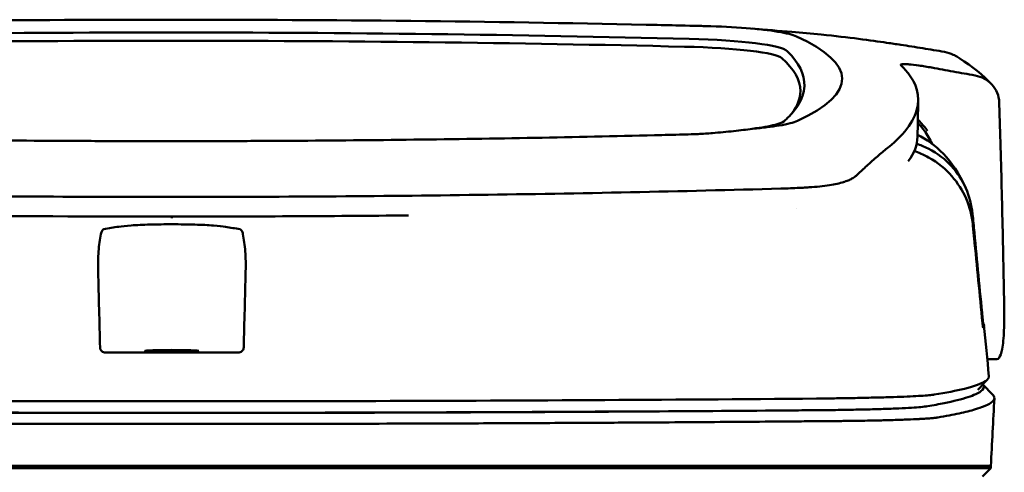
# Model space of a CAD drawing. Header units: millimetres. Extents: x 125 to 375, y 47 to 385.
# Tile 8 of 8: x 236 to 329, y 342 to 385. Entities that reach past the tile are written whole.
import ezdxf

# ---------------------------------------------------------------- set-up
doc = ezdxf.new("R2010")
doc.units = ezdxf.units.MM
doc.layers.add('Visible (ISO)', color=7, linetype='Continuous', lineweight=50)

msp = doc.modelspace()

# ---------------------------------------------------------------- linework, layer by layer
at = {"layer": 'Visible (ISO)'}
for p, q in [((249.783, 384.898), (250.023, 384.898)), ((250.264, 384.898), (250.023, 384.898)), ((295.328, 384.42), (295.32, 384.42)), ((296.137, 373.885), (296.129, 373.885)), ((309.949, 368.869), (309.94, 368.868)), ((328.724, 352.531), (327.844, 352.531)), ((327.434, 350.137), (328.371, 349.152)), ((188.462, 342.361), (250.106, 342.361)), ((250.106, 342.361), (311.749, 342.361)), ((311.838, 342.361), (311.749, 342.361)), ((311.838, 342.361), (322.804, 342.361)), ((322.827, 342.361), (322.804, 342.361)), ((322.827, 342.361), (328.178, 342.361)), ((328.178, 342.16), (327.373, 341.355)), ((328.178, 342.16), (328.178, 342.361))]:
    msp.add_line(p, q, dxfattribs=at)
for centre, major_axis, ratio, start_param, end_param in [((249.852, 355.673), (250.217, -0.007), 0.116796, 1.571075, 1.752137), ((250.195, 355.673), (250.217, 0.007), 0.116796, 1.389456, 1.570517), ((195.489, 330.338), (491.039, 0), 0.112496, 1.354332, 1.357413), ((298.572, 382.99), (11.395, 0.001), 0.116501, 0.614123, 1.36031), ((250.006, 358.664), (225.492, 0.002), 0.110939, 1.570719, 1.791596), ((250.04, 358.664), (225.492, -0.002), 0.110939, 1.349997, 1.570873), ((296.783, 381.744), (12.06, 0.005), 0.112737, 0.11229, 1.349826), ((298.388, 382.965), (11.62, 0.008), 0.117057, 0.249938, 0.614067), ((173.078, 379.287), (140.93, -0.029), 0.116446, 6.036732, 6.532603), ((250.028, 358.633), (-227.223, 0), 0.106767, 4.71241, 4.92951), ((250.019, 358.633), (227.223, 0), 0.106767, 1.353676, 1.570775), ((296.39, 381.077), (11.958, 0), 0.106769, 0.116759, 1.353619), ((63.758, 378.091), (246.265, 0), 0.106767, 0.000001, 0.119511), ((62.511, 379.091), (247.896, -0.399), 0.112494, 6.278818, 6.39844), ((-6.966, 332.044), (328.583, 44.868), 0.123507, 0.082944, 0.095023), ((-1332.581, 338.34), (1662.18, -0.149), 0.85466, 0.02543, 0.027339), ((298.27, 375.608), (11.832, -0.02), 0.1161, 5.67706, 6.03839), ((65.582, 373.785), (255.609, 0), 0.112496, 6.200345, 6.281111), ((315.245, 370.056), (8, 0), 0.941628, 0.410478, 0.600203), ((308.148, 370.389), (7.019, -0.248), 0.209962, 5.741321, 5.773176), ((250.021, 403.386), (250.111, 0.001), 0.14148, 4.711093, 4.712399), ((250.026, 403.386), (250.111, -0.001), 0.14148, 4.712379, 4.713685), ((67.607, 355.761), (259.925, 0), 0.034069, 6.257756, 6.307803), ((250.106, 361.827), (253.534, 0), 0.034107, 4.687384, 4.712389), ((250.106, 361.827), (-253.534, 0), 0.034107, 1.570796, 1.595801), ((307.764, 348.509), (-15.81, -0.255), 0.013999, 4.418519, 4.469043), ((193.955, 396.78), (131.694, -46.074), 0.097566, 6.101307, 6.105634), ((310.423, 347.827), (8.723, 0.051), 0.01813, 4.865307, 4.874761), ((318.434, 348.088), (4.065, 0.085), 0.066213, 5.851345, 5.864487), ((310.674, 347.939), (9.376, -0.134), 0.138927, 4.85562, 4.864897), ((318.979, 348.024), (4.539, -0.85), 0.14797, 5.883025, 5.89552)]:
    msp.add_ellipse(centre, major_axis=major_axis, ratio=ratio, start_param=start_param, end_param=end_param, dxfattribs=at)
msp.add_ellipse((250.106, 353.328), major_axis=(2.575, 0), ratio=0.034053, dxfattribs=at)
for points, knots in [([(295.328, 384.42), (296.27, 384.4), (297.208, 384.379), (298.593, 384.346), (298.783, 384.342), (299.475, 384.325)], [0, 0, 0, 0, 0.2875768, 0.2875768, 0.4241939, 0.4241939, 0.4241939, 0.4241939]), ([(318.245, 382.702), (316.796, 382.916), (314.642, 383.215), (311.093, 383.576), (310.153, 383.661), (309.21, 383.735)], [-1.440036, -1.440036, -1.440036, -1.440036, -0.642113, -0.642113, -0.360667, -0.360667, -0.360667, -0.360667]), ([(318.278, 382.697), (318.497, 382.665), (318.716, 382.633), (319.156, 382.57), (319.376, 382.539), (319.592, 382.509)], [-0.1345748, -0.1345748, -0.1345748, -0.1345748, -0.0679854, -0.0679854, -0.0000014, -0.0000014, -0.0000014, -0.0000014]), ([(319.592, 382.509), (319.592, 382.509), (319.593, 382.509), (319.594, 382.508), (319.594, 382.508), (319.594, 382.508)], [-0.0004547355, -0.0004547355, -0.0004547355, -0.0004547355, -0.000271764, -0.000271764, -0.0001436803, -0.0001436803, -0.0001436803, -0.0001436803]), ([(319.595, 382.508), (320.292, 382.401), (320.988, 382.29), (322.382, 382.062), (323.079, 381.945), (323.776, 381.826)], [-0.4238688, -0.4238688, -0.4238688, -0.4238688, -0.2121683, -0.2121683, -0.0000057, -0.0000057, -0.0000057, -0.0000057]), ([(324.828, 381.439), (324.754, 381.483), (324.677, 381.524), (324.339, 381.687), (324.061, 381.777), (323.776, 381.826)], [0.246521, 0.246521, 0.246521, 0.246521, 0.2758807, 0.2758807, 0.3733983, 0.3733983, 0.3733983, 0.3733983]), ([(319.588, 380.585), (319.561, 380.625), (319.613, 380.651), (319.858, 380.672), (320.05, 380.667), (320.298, 380.647)], [-0.2425146, -0.2425146, -0.2425146, -0.2425146, -0.1218064, -0.1218064, 0, 0, 0, 0]), ([(319.61, 380.56), (319.605, 380.564), (319.601, 380.569), (319.593, 380.577), (319.59, 380.581), (319.588, 380.585)], [-0.02379966, -0.02379966, -0.02379966, -0.02379966, -0.01189775, -0.01189775, 0, 0, 0, 0]), ([(320.377, 380.641), (320.645, 380.618), (320.969, 380.58), (321.522, 380.502), (321.722, 380.472), (322.128, 380.406), (322.332, 380.371), (322.539, 380.333)], [-0.2554395, -0.2554395, -0.2554395, -0.2554395, -0.1295137, -0.1295137, -0.0635227, -0.0635227, 0, 0, 0, 0]), ([(326.675, 379.582), (325.985, 379.707), (325.295, 379.833), (323.918, 380.083), (323.23, 380.208), (322.542, 380.333)], [-0.4226271, -0.4226271, -0.4226271, -0.4226271, -0.2111495, -0.2111495, -0.0002764, -0.0002764, -0.0002764, -0.0002764]), ([(318.391, 372.724), (320.07, 374.079), (321.015, 375.433), (321.431, 378.147), (320.785, 379.271), (320.029, 380.12)], [-4.346663, -4.346663, -4.346663, -4.346663, -2.419846, -2.419846, -0.37687, -0.37687, -0.37687, -0.37687]), ([(326.675, 379.581), (326.991, 379.524), (327.292, 379.417), (327.843, 379.12), (328.089, 378.93), (328.508, 378.475), (328.674, 378.208), (328.907, 377.637), (328.972, 377.331), (328.981, 377.023)], [0.0000001, 0.0000001, 0.0000001, 0.0000001, 0.0969079, 0.0969079, 0.1954042, 0.1954042, 0.2999147, 0.2999147, 0.4078288, 0.4078288, 0.4078288, 0.4078288]), ([(310.404, 378.57), (310.379, 377.945), (310.166, 377.319), (309.525, 376.318), (309.215, 375.942), (308.743, 375.473), (308.644, 375.379), (308.416, 375.171), (308.279, 375.055), (307.074, 374.743), (306.342, 374.616), (305.439, 374.505)], [-5.749402, -5.749402, -5.749402, -5.749402, -2.990939, -2.990939, -1.325537, -1.325537, -0.909235, -0.909235, -0.401118, -0.401118, -0.000028, -0.000028, -0.000028, -0.000028]), ([(307.992, 374.809), (307.643, 374.751), (307.254, 374.696), (306.4, 374.594), (305.935, 374.547), (305.439, 374.505)], [0, 0, 0, 0, 0.1862934, 0.1862934, 0.373657, 0.373657, 0.373657, 0.373657]), ([(321.222, 375.394), (321.348, 375.256), (321.477, 375.112), (321.698, 374.859), (321.789, 374.753), (322.032, 374.464), (322.141, 374.323), (322.152, 374.314)], [0.2220516, 0.2220516, 0.2220516, 0.2220516, 0.2910621, 0.2910621, 0.3393663, 0.3393663, 0.4191002, 0.4191002, 0.4191002, 0.4191002]), ([(203.918, 373.885), (211.538, 373.697), (219.173, 373.557), (230.711, 373.416), (234.559, 373.381), (240.345, 373.345), (242.279, 373.336), (246.062, 373.324), (247.875, 373.321), (249.774, 373.321)], [0.000811, 0.000811, 0.000811, 0.000811, 2.334672, 2.334672, 3.49801, 3.49801, 4.08174, 4.08174, 4.638981, 4.638981, 4.638981, 4.638981]), ([(296.129, 373.885), (288.508, 373.697), (280.873, 373.557), (269.335, 373.416), (265.488, 373.381), (259.702, 373.345), (257.767, 373.336), (253.985, 373.324), (252.171, 373.321), (250.272, 373.321)], [-4.786373, -4.786373, -4.786373, -4.786373, -2.390488, -2.390488, -1.196233, -1.196233, -0.59699, -0.59699, -0.02494, -0.02494, -0.02494, -0.02494]), ([(299.034, 373.956), (298.966, 373.954), (298.898, 373.953), (297.934, 373.929), (297.036, 373.907), (296.137, 373.885)], [-0.2961372, -0.2961372, -0.2961372, -0.2961372, -0.2753203, -0.2753203, 0, 0, 0, 0]), ([(301.639, 374.089), (301.418, 374.072), (301.196, 374.055), (300.723, 374.025), (300.498, 374.013), (300.292, 374.002)], [-0.50387247, -0.50387247, -0.50387247, -0.50387247, -0.45983504, -0.45983504, -0.4114315, -0.4114315, -0.4114315, -0.4114315]), ([(305.439, 374.505), (304.898, 374.423), (304.303, 374.348), (303.027, 374.209), (302.349, 374.146), (301.639, 374.089)], [-0.4693062, -0.4693062, -0.4693062, -0.4693062, -0.2338119, -0.2338119, 0, 0, 0, 0]), ([(329.065, 374.311), (329.15, 371.469), (329.224, 368.626), (329.354, 362.94), (329.409, 360.097), (329.455, 357.254)], [0.000092, 0.000092, 0.000092, 0.000092, 0.998221, 0.998221, 1.99626, 1.99626, 1.99626, 1.99626]), ([(318.391, 372.724), (318.251, 372.611), (318.106, 372.492), (317.806, 372.242), (317.652, 372.112), (317.492, 371.977)], [0, 0, 0, 0, 0.2796752, 0.2796752, 0.5576135, 0.5576135, 0.5576135, 0.5576135]), ([(326.439, 366.377), (326.357, 367.23), (326.139, 368.066), (325.452, 369.616), (324.989, 370.324), (323.86, 371.56), (323.125, 372.16), (321.82, 372.813), (321.445, 372.958), (321.108, 373.066)], [0, 0, 0, 0, 0.2574331, 0.2574331, 0.513221, 0.513221, 0.7737087, 0.7737087, 0.8833633, 0.8833633, 0.8833633, 0.8833633]), ([(317.492, 371.977), (317.174, 371.707), (316.829, 371.398), (316.32, 370.936), (316.167, 370.796), (316.011, 370.653)], [0, 0, 0, 0, 0.5552811, 0.5552811, 0.7859676, 0.7859676, 0.7859676, 0.7859676]), ([(326.461, 365.39), (326.378, 366.233), (326.161, 367.063), (325.481, 368.626), (325.019, 369.351), (323.895, 370.636), (323.163, 371.267), (321.756, 372.048), (321.281, 372.24), (320.881, 372.375)], [-0.7071846, -0.7071846, -0.7071846, -0.7071846, -0.5257935, -0.5257935, -0.3432663, -0.3432663, -0.157236, -0.157236, -0.0552414, -0.0552414, -0.0552414, -0.0552414]), ([(315.024, 369.793), (315.09, 369.831), (315.149, 369.87), (315.256, 369.949), (315.304, 369.988), (315.346, 370.029)], [-0.1224987, -0.1224987, -0.1224987, -0.1224987, -0.0612768, -0.0612768, 0, 0, 0, 0]), ([(309.949, 368.869), (310.102, 368.877), (310.254, 368.885), (310.556, 368.903), (310.706, 368.912), (310.855, 368.921)], [-0.09692418, -0.09692418, -0.09692418, -0.09692418, -0.04843685, -0.04843685, 0, 0, 0, 0]), ([(310.855, 368.921), (311.561, 368.966), (312.214, 369.034), (313.315, 369.205), (313.769, 369.303), (314.135, 369.416)], [-0.4625677, -0.4625677, -0.4625677, -0.4625677, -0.2330564, -0.2330564, -0.0223869, -0.0223869, -0.0223869, -0.0223869]), ([(315.024, 369.793), (314.923, 369.733), (314.807, 369.675), (314.548, 369.561), (314.405, 369.506), (314.248, 369.453)], [0, 0, 0, 0, 0.0956462, 0.0956462, 0.1913091, 0.1913091, 0.1913091, 0.1913091]), ([(249.697, 368.001), (240.012, 368.003), (230.333, 368.069), (211.004, 368.334), (201.375, 368.533), (191.87, 368.798)], [0.032666, 0.032666, 0.032666, 0.032666, 2.938218, 2.938218, 5.868286, 5.868286, 5.868286, 5.868286]), ([(250.35, 368.001), (260.035, 368.003), (269.714, 368.069), (289.042, 368.334), (298.672, 368.533), (308.177, 368.798)], [-5.838765, -5.838765, -5.838765, -5.838765, -2.931647, -2.931647, 0, 0, 0, 0]), ([(309.94, 368.868), (309.653, 368.853), (309.365, 368.84), (308.776, 368.816), (308.478, 368.806), (308.177, 368.798)], [0.0010258, 0.0010258, 0.0010258, 0.0010258, 0.0919929, 0.0919929, 0.1847322, 0.1847322, 0.1847322, 0.1847322]), ([(250.106, 366.13), (250.106, 366.116), (250.106, 366.103), (250.106, 366.034), (250.106, 365.998), (250.106, 365.986), (250.106, 365.986), (250.106, 365.985)], [-0.062804, -0.062804, -0.062804, -0.062804, -0.05139297, -0.05139297, 0, 0, 0.00065518, 0.00065518, 0.00065518, 0.00065518]), ([(327.394, 356.473), (327.132, 359.184), (326.871, 361.897), (326.61, 364.608), (326.553, 365.197), (326.496, 365.787), (326.439, 366.377)], [0.478961, 0.478961, 0.478961, 0.478961, 8.650914, 8.650914, 8.650914, 10.427613, 10.427613, 10.427613, 10.427613]), ([(243.612, 364.921), (243.851, 364.963), (244.09, 365.004), (244.568, 365.087), (244.788, 365.129), (245.332, 365.214), (245.733, 365.254), (246.749, 365.323), (247.361, 365.35), (248.711, 365.388), (249.436, 365.397), (250.898, 365.396), (251.62, 365.386), (252.956, 365.346), (253.558, 365.318), (254.551, 365.247), (254.939, 365.207), (255.45, 365.123), (255.673, 365.082), (256.137, 365.002), (256.369, 364.961), (256.601, 364.921)], [-2.057945, -2.057945, -2.057945, -2.057945, -1.863354, -1.863354, -1.669647, -1.669647, -1.459798, -1.459798, -1.242226, -1.242226, -1.02293, -1.02293, -0.803644, -0.803644, -0.586525, -0.586525, -0.377074, -0.377074, -0.18869, -0.18869, -0.000001, -0.000001, -0.000001, -0.000001]), ([(327.389, 355.977), (327.123, 358.685), (326.856, 361.388), (326.589, 364.097), (326.546, 364.528), (326.504, 364.959), (326.461, 365.39)], [0.46186, 0.46186, 0.46186, 0.46186, 8.654063, 8.654063, 8.654063, 9.958979, 9.958979, 9.958979, 9.958979]), ([(243.073, 360.921), (243.056, 361.566), (243.071, 362.202), (243.162, 363.395), (243.235, 363.949), (243.333, 364.464)], [-0.3788311, -0.3788311, -0.3788311, -0.3788311, -0.1854285, -0.1854285, -0.0000079, -0.0000079, -0.0000079, -0.0000079]), ([(243.612, 364.921), (243.584, 364.916), (243.557, 364.904), (243.501, 364.861), (243.473, 364.829), (243.423, 364.749), (243.402, 364.704), (243.363, 364.595), (243.346, 364.533), (243.333, 364.464)], [0, 0, 0, 0, 0.02258089, 0.02258089, 0.04850306, 0.04850306, 0.07220962, 0.07220962, 0.09691216, 0.09691216, 0.09691216, 0.09691216]), ([(256.601, 364.921), (256.629, 364.916), (256.656, 364.904), (256.712, 364.861), (256.74, 364.829), (256.789, 364.749), (256.811, 364.704), (256.85, 364.595), (256.866, 364.533), (256.88, 364.464)], [-0.09701105, -0.09701105, -0.09701105, -0.09701105, -0.07440711, -0.07440711, -0.0484585, -0.0484585, -0.02472775, -0.02472775, 0, 0, 0, 0]), ([(257.14, 360.921), (257.157, 361.566), (257.141, 362.202), (257.051, 363.395), (256.978, 363.949), (256.88, 364.464)], [0, 0, 0, 0, 0.1942712, 0.1942712, 0.3805229, 0.3805229, 0.3805229, 0.3805229]), ([(329.455, 357.254), (329.466, 356.545), (329.461, 355.893), (329.406, 354.571), (329.346, 353.959), (329.179, 353.106), (329.081, 352.83), (328.903, 352.596), (328.837, 352.549), (328.753, 352.533), (328.738, 352.531), (328.724, 352.531)], [0.000001, 0.000001, 0.000001, 0.000001, 0.24889, 0.24889, 0.568691, 0.568691, 0.841683, 0.841683, 0.983465, 0.983465, 1.012053, 1.012053, 1.012053, 1.012053]), ([(327.447, 355.536), (327.446, 355.534), (327.443, 355.541), (327.436, 355.577), (327.432, 355.605), (327.422, 355.679), (327.416, 355.729), (327.407, 355.807), (327.404, 355.839), (327.396, 355.907), (327.393, 355.942), (327.389, 355.977)], [-0.06070109, -0.06070109, -0.06070109, -0.06070109, -0.04973489, -0.04973489, -0.03788451, -0.03788451, -0.02141751, -0.02141751, -0.01070474, -0.01070474, 0, 0, 0, 0]), ([(327.453, 355.979), (327.451, 355.981), (327.449, 355.993), (327.442, 356.037), (327.438, 356.068), (327.427, 356.155), (327.421, 356.209), (327.412, 356.29), (327.408, 356.326), (327.401, 356.399), (327.397, 356.436), (327.394, 356.473)], [0, 0, 0, 0, 0.01893043, 0.01893043, 0.03701692, 0.03701692, 0.05933152, 0.05933152, 0.07460682, 0.07460682, 0.08989797, 0.08989797, 0.08989797, 0.08989797]), ([(243.767, 353.183), (243.707, 353.183), (243.647, 353.193), (243.528, 353.233), (243.477, 353.264), (243.379, 353.342), (243.341, 353.393), (243.298, 353.472), (243.285, 353.506), (243.266, 353.576), (243.261, 353.612), (243.26, 353.649)], [-0.06079793, -0.06079793, -0.06079793, -0.06079793, -0.04978833, -0.04978833, -0.03793526, -0.03793526, -0.02182904, -0.02182904, -0.01094022, -0.01094022, 0, 0, 0, 0]), ([(256.445, 353.183), (256.506, 353.183), (256.566, 353.193), (256.684, 353.233), (256.736, 353.264), (256.833, 353.342), (256.872, 353.393), (256.915, 353.472), (256.928, 353.506), (256.946, 353.576), (256.952, 353.612), (256.953, 353.649)], [0, 0, 0, 0, 0.0181194, 0.0181194, 0.0376152, 0.0376152, 0.0641029, 0.0641029, 0.0820224, 0.0820224, 0.1000128, 0.1000128, 0.1000128, 0.1000128]), ([(327.999, 350.922), (328.014, 350.766), (327.905, 350.611), (327.674, 350.456), (327.309, 350.212), (326.634, 349.968), (325.658, 349.727), (324.889, 349.537), (323.929, 349.348), (322.785, 349.16)], [51.780318, 51.780318, 51.780318, 51.780318, 65.647729, 65.647729, 65.647729, 87.530305, 87.530305, 87.530305, 104.770272, 104.770272, 104.770272, 104.770272]), ([(322.15, 348.057), (322.72, 348.154), (323.245, 348.251), (323.725, 348.349), (324.645, 348.536), (325.401, 348.725), (325.986, 348.914), (326.572, 349.103), (326.99, 349.293), (327.239, 349.483), (327.487, 349.673), (327.567, 349.863), (327.477, 350.053), (327.465, 350.08), (327.449, 350.106), (327.43, 350.133)], [0, 0, 0, 0, 0.00852217, 0.00852217, 0.00852217, 0.0248771, 0.0248771, 0.0248771, 0.04123203, 0.04123203, 0.04123203, 0.05758697, 0.05758697, 0.05758697, 0.05986236, 0.05986236, 0.05986236, 0.05986236]), ([(188.643, 348.785), (195.75, 348.724), (202.96, 348.674), (210.193, 348.634), (217.425, 348.595), (224.734, 348.566), (232.038, 348.548), (238.047, 348.533), (244.082, 348.526), (250.106, 348.526)], [0, 0, 0, 0, 21.882576, 21.882576, 21.882576, 43.765152, 43.765152, 43.765152, 61.766885, 61.766885, 61.766885, 61.766885]), ([(311.57, 348.785), (304.463, 348.724), (297.253, 348.674), (290.02, 348.634), (282.788, 348.595), (275.479, 348.566), (268.174, 348.548), (262.166, 348.533), (256.13, 348.526), (250.106, 348.526)], [0, 0, 0, 0, 21.882576, 21.882576, 21.882576, 43.765152, 43.765152, 43.765152, 61.766885, 61.766885, 61.766885, 61.766885]), ([(322.664, 349.141), (322.525, 349.123), (322.337, 349.104), (322.107, 349.085), (321.877, 349.067), (321.599, 349.049), (321.282, 349.031), (320.966, 349.013), (320.603, 348.996), (320.206, 348.979), (319.809, 348.962), (319.369, 348.946), (318.898, 348.931), (318.428, 348.915), (317.918, 348.9), (317.384, 348.887), (316.85, 348.873), (316.28, 348.86), (315.692, 348.848), (315.104, 348.836), (314.485, 348.825), (313.854, 348.816), (313.36, 348.808), (312.853, 348.801), (312.34, 348.795)], [0, 0, 0, 0, 1.921104, 1.921104, 1.921104, 3.842208, 3.842208, 3.842208, 5.763312, 5.763312, 5.763312, 7.684416, 7.684416, 7.684416, 9.60552, 9.60552, 9.60552, 11.526625, 11.526625, 11.526625, 13.447729, 13.447729, 13.447729, 14.949954, 14.949954, 14.949954, 14.949954]), ([(323.134, 346.983), (323.884, 347.111), (324.557, 347.24), (325.748, 347.5), (326.267, 347.63), (326.999, 347.849), (327.257, 347.936), (327.776, 348.141), (328.01, 348.258), (328.406, 348.533), (328.519, 348.69), (328.517, 348.948), (328.468, 349.05), (328.371, 349.151)], [-6.886177, -6.886177, -6.886177, -6.886177, -6.165652, -6.165652, -5.441648, -5.441648, -4.957438, -4.957438, -4.310444, -4.310444, -3.446201, -3.446201, -2.886006, -2.886006, -2.886006, -2.886006]), ([(188.459, 347.679), (193.746, 347.633), (199.086, 347.593), (204.446, 347.559), (209.806, 347.525), (215.208, 347.497), (220.619, 347.475), (226.031, 347.454), (231.473, 347.438), (236.912, 347.428), (241.305, 347.42), (245.707, 347.416), (250.106, 347.416)], [0, 0, 0, 0, 0.01635215, 0.01635215, 0.01635215, 0.03270429, 0.03270429, 0.03270429, 0.04905643, 0.04905643, 0.04905643, 0.06225952, 0.06225952, 0.06225952, 0.06225952]), ([(205.57, 347.561), (207.161, 347.552), (208.753, 347.543), (210.348, 347.534), (217.552, 347.496), (224.833, 347.468), (232.109, 347.451), (238.094, 347.437), (244.106, 347.429), (250.106, 347.429)], [17.040997, 17.040997, 17.040997, 17.040997, 21.882576, 21.882576, 21.882576, 43.765152, 43.765152, 43.765152, 61.766885, 61.766885, 61.766885, 61.766885]), ([(250.106, 347.416), (254.504, 347.416), (258.906, 347.42), (263.299, 347.428), (268.739, 347.438), (274.181, 347.454), (279.592, 347.475), (285.003, 347.497), (290.405, 347.525), (295.765, 347.559), (300.267, 347.587), (304.756, 347.62), (309.211, 347.657), (310.059, 347.664), (310.906, 347.671), (311.752, 347.679)], [0, 0, 0, 0, 0.01320302, 0.01320302, 0.01320302, 0.02955506, 0.02955506, 0.02955506, 0.04590711, 0.04590711, 0.04590711, 0.05964326, 0.05964326, 0.05964326, 0.06225916, 0.06225916, 0.06225916, 0.06225916]), ([(294.643, 347.561), (293.052, 347.552), (291.459, 347.543), (289.865, 347.534), (282.661, 347.496), (275.38, 347.468), (268.104, 347.451), (262.119, 347.437), (256.107, 347.429), (250.106, 347.429)], [17.040997, 17.040997, 17.040997, 17.040997, 21.882576, 21.882576, 21.882576, 43.765152, 43.765152, 43.765152, 61.766885, 61.766885, 61.766885, 61.766885]), ([(311.834, 347.679), (311.867, 347.68), (311.9, 347.68), (311.933, 347.68), (312.002, 347.681), (312.07, 347.681), (312.139, 347.682), (312.207, 347.683), (312.275, 347.683), (312.343, 347.684), (312.515, 347.686), (312.688, 347.688), (312.858, 347.69), (313.028, 347.692), (313.199, 347.694), (313.367, 347.696), (313.702, 347.701), (314.037, 347.705), (314.361, 347.711), (315.011, 347.721), (315.644, 347.734), (316.239, 347.748), (316.833, 347.762), (317.404, 347.778), (317.93, 347.795), (318.457, 347.812), (318.951, 347.83), (319.397, 347.85), (319.842, 347.87), (320.249, 347.891), (320.603, 347.912), (320.957, 347.934), (321.266, 347.957), (321.521, 347.981), (321.775, 348.004), (321.98, 348.028), (322.128, 348.053)], [0, 0, 0, 0, 0.00010295, 0.00010295, 0.00010295, 0.00031548, 0.00031548, 0.00031548, 0.000528, 0.000528, 0.000528, 0.00106596, 0.00106596, 0.00106596, 0.00160392, 0.00160392, 0.00160392, 0.00267984, 0.00267984, 0.00267984, 0.00483168, 0.00483168, 0.00483168, 0.00698352, 0.00698352, 0.00698352, 0.00913536, 0.00913536, 0.00913536, 0.01128719, 0.01128719, 0.01128719, 0.01343903, 0.01343903, 0.01343903, 0.01559087, 0.01559087, 0.01559087, 0.01559087]), ([(188.217, 346.63), (188.286, 346.63), (188.376, 346.629), (188.572, 346.627), (188.661, 346.626), (188.927, 346.624), (189.104, 346.623), (189.637, 346.618), (189.992, 346.615), (191.059, 346.606), (191.771, 346.6), (193.91, 346.583), (195.339, 346.572), (199.637, 346.54), (202.513, 346.521), (207.324, 346.491), (209.253, 346.48), (213.763, 346.456), (216.346, 346.444), (221.523, 346.422), (224.115, 346.412), (230.603, 346.391), (234.502, 346.382), (240.356, 346.373), (242.307, 346.371), (246.207, 346.367), (248.156, 346.367), (250.106, 346.367)], [-6.255822, -6.255822, -6.255822, -6.255822, -6.222837, -6.222837, -6.195433, -6.195433, -6.140619, -6.140619, -6.030972, -6.030972, -5.8116, -5.8116, -5.372567, -5.372567, -4.493566, -4.493566, -3.9071, -3.9071, -3.124844, -3.124844, -2.342742, -2.342742, -1.17034, -1.17034, -0.584842, -0.584842, 0, 0, 0, 0]), ([(250.106, 346.367), (252.055, 346.367), (254.005, 346.367), (257.906, 346.371), (259.857, 346.373), (265.712, 346.382), (269.612, 346.391), (276.101, 346.412), (278.694, 346.422), (283.87, 346.444), (286.453, 346.456), (290.962, 346.48), (292.891, 346.491), (297.7, 346.521), (300.576, 346.54), (304.874, 346.572), (306.302, 346.583), (308.441, 346.6), (309.153, 346.606), (310.219, 346.615), (310.575, 346.618), (311.107, 346.623), (311.285, 346.624), (311.551, 346.626), (311.639, 346.627), (311.835, 346.629), (311.925, 346.63), (311.994, 346.63)], [-4.030061, -4.030061, -4.030061, -4.030061, -3.653231, -3.653231, -3.275977, -3.275977, -2.520565, -2.520565, -2.016634, -2.016634, -1.51279, -1.51279, -1.135053, -1.135053, -0.568897, -0.568897, -0.286119, -0.286119, -0.144824, -0.144824, -0.074201, -0.074201, -0.038896, -0.038896, -0.021246, -0.021246, 0, 0, 0, 0]), ([(312.08, 346.631), (312.256, 346.632), (312.432, 346.633), (312.782, 346.636), (312.957, 346.637), (313.249, 346.64), (313.365, 346.641), (313.637, 346.643), (313.792, 346.645), (314.152, 346.649), (314.357, 346.651), (314.833, 346.657), (315.103, 346.661), (315.726, 346.67), (316.076, 346.676), (316.879, 346.691), (317.324, 346.7), (317.995, 346.716), (318.234, 346.722), (318.734, 346.736), (318.991, 346.743), (319.488, 346.759), (319.727, 346.767), (320.356, 346.79), (320.725, 346.805), (321.187, 346.828), (321.308, 346.834), (321.626, 346.851), (321.813, 346.862), (322.114, 346.882), (322.234, 346.891), (322.512, 346.912), (322.659, 346.925), (322.913, 346.952), (323.021, 346.965), (323.11, 346.979)], [-1.675078, -1.675078, -1.675078, -1.675078, -1.620697, -1.620697, -1.565777, -1.565777, -1.528877, -1.528877, -1.479343, -1.479343, -1.412749, -1.412749, -1.323055, -1.323055, -1.202102, -1.202102, -1.038984, -1.038984, -0.945175, -0.945175, -0.837697, -0.837697, -0.730315, -0.730315, -0.543129, -0.543129, -0.473441, -0.473441, -0.352446, -0.352446, -0.262698, -0.262698, -0.12999, -0.12999, 0, 0, 0, 0]), ([(328.178, 342.16), (328.178, 342.16), (328.149, 342.16), (328, 342.16), (327.833, 342.16), (327.319, 342.16), (326.949, 342.16), (326.238, 342.16), (325.965, 342.16), (325.342, 342.16), (324.988, 342.16), (324.193, 342.16), (323.747, 342.16), (323.128, 342.16), (322.866, 342.16), (322.66, 342.16), (322.586, 342.16), (322.379, 342.16), (322.233, 342.16), (321.984, 342.16), (321.895, 342.16), (321.65, 342.16), (321.487, 342.16), (321.129, 342.16), (320.933, 342.16), (320.553, 342.16), (320.372, 342.16), (319.912, 342.16), (319.624, 342.16), (319.103, 342.16), (318.878, 342.16), (318.418, 342.16), (318.183, 342.16), (317.792, 342.16), (317.641, 342.16), (317.296, 342.16), (317.1, 342.16), (316.643, 342.16), (316.378, 342.16), (315.937, 342.16), (315.763, 342.16), (315.195, 342.16), (314.792, 342.16), (313.049, 342.16), (312.323, 342.16), (307.96, 342.16), (305.458, 342.16), (300.594, 342.16), (298.233, 342.16), (291.433, 342.16), (286.98, 342.16), (280.554, 342.16), (278.593, 342.16), (274.795, 342.16), (272.957, 342.16), (269.391, 342.16), (267.663, 342.16), (259.45, 342.16), (252.955, 342.16), (244.02, 342.16), (241.58, 342.16), (234.871, 342.16), (230.607, 342.16), (224.756, 342.16), (223.163, 342.16), (218.786, 342.16), (216.006, 342.16), (209.069, 342.16), (204.922, 342.16), (196.662, 342.16), (192.55, 342.16), (188.462, 342.16)], [4.259276, 4.259276, 4.259276, 4.259276, 4.670353, 4.670353, 5.333093, 5.333093, 6.087544, 6.087544, 6.48643, 6.48643, 6.916955, 6.916955, 7.375465, 7.375465, 7.508459, 7.508459, 7.569769, 7.569769, 7.664913, 7.664913, 7.713725, 7.713725, 7.791614, 7.791614, 7.873119, 7.873119, 7.940289, 7.940289, 8.037054, 8.037054, 8.105988, 8.105988, 8.173685, 8.173685, 8.21539, 8.21539, 8.267249, 8.267249, 8.334795, 8.334795, 8.377608, 8.377608, 8.47358, 8.47358, 8.783476, 8.783476, 9.196774, 9.196774, 9.584439, 9.584439, 10.310287, 10.310287, 10.628298, 10.628298, 10.925673, 10.925673, 11.204895, 11.204895, 12.251527, 12.251527, 12.644845, 12.644845, 13.333545, 13.333545, 13.591652, 13.591652, 14.043256, 14.043256, 14.721038, 14.721038, 15.399535, 15.399535, 15.399535, 15.399535])]:
    msp.add_open_spline(points, degree=3, knots=knots, dxfattribs=at)
for points in [[(305.432, 384.051), (306.741, 383.936), (307.991, 383.832), (309.21, 383.736)], [(318.245, 382.702), (318.256, 382.701), (318.267, 382.699), (318.278, 382.697)], [(324.828, 381.439), (324.957, 381.363), (325.085, 381.284), (325.212, 381.203)], [(325.212, 381.203), (326.411, 380.439), (327.441, 379.628), (328.286, 378.716)], [(320.298, 380.647), (320.323, 380.645), (320.35, 380.643), (320.377, 380.641)], [(310.023, 378.091), (310.023, 377.395), (309.765, 376.699), (309.248, 376.005)], [(321.257, 377.216), (321.234, 376.053), (321.212, 374.889), (321.19, 373.726)], [(321.215, 375.06), (321.435, 374.833), (321.648, 374.582), (321.846, 374.311)], [(300.292, 374.002), (299.801, 373.978), (299.411, 373.965), (299.034, 373.956)], [(321.194, 373.928), (322.885, 373.05), (324.538, 371.652), (325.783, 368.869)], [(249.774, 373.321), (249.857, 373.321), (249.94, 373.321), (250.023, 373.321)], [(250.272, 373.321), (250.189, 373.321), (250.106, 373.321), (250.023, 373.321)], [(316.011, 370.653), (315.785, 370.447), (315.561, 370.236), (315.346, 370.029)], [(250.023, 366.13), (242.516, 366.13), (235.014, 366.168), (227.539, 366.244)], [(250.023, 366.13), (257.582, 366.13), (265.136, 366.169), (272.662, 366.246)], [(309.625, 366.946), (309.625, 366.946), (309.625, 366.946), (309.625, 366.946)], [(243.26, 353.649), (243.198, 356.073), (243.135, 358.497), (243.073, 360.921)], [(256.953, 353.649), (257.015, 356.073), (257.078, 358.497), (257.14, 360.921)], [(327.341, 356.472), (327.358, 356.473), (327.376, 356.473), (327.394, 356.473)], [(327.53, 355.79), (327.686, 354.167), (327.843, 352.545), (327.999, 350.922)], [(327.871, 350.618), (327.566, 350.282), (327.261, 349.947), (326.957, 349.612)], [(328.517, 348.827), (328.404, 346.672), (328.29, 344.517), (328.178, 342.361)]]:
    msp.add_open_spline(points, degree=3, dxfattribs=at)

doc.saveas('drawing.dxf')
